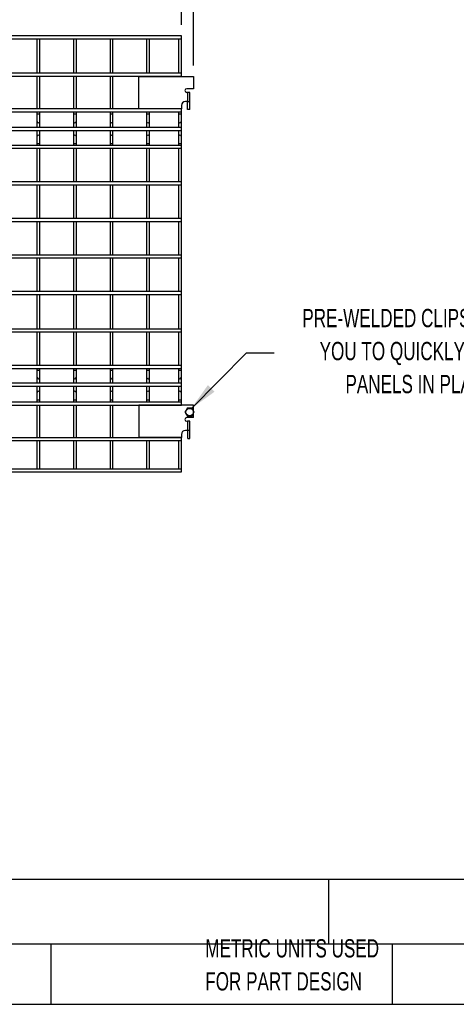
# Model space of a CAD drawing. Header units: inches. Extents: x 0.2 to 10.7, y 0.2 to 8.1.
# Tile 5 of 18: x 4.2 to 6.2, y 0.2 to 4.7. Entities that reach past the tile are written whole.
import ezdxf

# ---------------------------------------------------------------- set-up
doc = ezdxf.new("R2010")
doc.units = ezdxf.units.IN
doc.header["$MEASUREMENT"] = 0
doc.layers.add('DIMENSIONS', color=140, linetype='Continuous', lineweight=25)
doc.layers.add('TEXT', color=140, linetype='Continuous', lineweight=25)
doc.styles.add('SLDTEXTSTYLE0', font='TXT', dxfattribs={"width": 0.7})
doc.dimstyles.new('SLDDIMSTYLE0', dxfattribs={"dimtxt": 0.084961, "dimasz": 0.13, "dimexe": 0, "dimexo": 0.0625, "dimgap": 0.02124, "dimtad": 0, "dimtih": 1, "dimtoh": 1, "dimlfac": 12, "dimrnd": 1e-09, "dimzin": 12, "dimdsep": 46, "dimtxsty": 'SLDTEXTSTYLE0', "dimsah": 1, "dimcen": 0.09, "dimadec": 0, "dimazin": 3, "dimtfac": 1, "dimtofl": 0, "dimtmove": 0, "dimatfit": 3, "dimfxl": 0, "dimfrac": 2, "dimtolj": 1, "dimtzin": 12, "dimarcsym": 0})
doc.dimstyles.new('SLDDIMSTYLE2', dxfattribs={"dimtxt": 0.18, "dimasz": 0.13, "dimexe": 0, "dimexo": 0.0625, "dimgap": 0, "dimtad": 0, "dimtih": 1, "dimtoh": 1, "dimdec": 0, "dimrnd": 1e-09, "dimzin": 0, "dimdsep": 46, "dimtxsty": 'Standard', "dimsah": 1, "dimcen": 0.09, "dimadec": 0, "dimazin": 0, "dimtfac": 0.13, "dimtdec": 0, "dimtofl": 0, "dimtmove": 0, "dimatfit": 3, "dimfxl": 0, "dimfrac": 2, "dimtolj": 1, "dimtzin": 0, "dimarcsym": 0})

# ---------------------------------------------------------------- blocks, each defined once
blk = doc.blocks.new('SW_NOTE_0')
at = {"layer": 'DIMENSIONS', "color": 0, "char_height": 0.5, "attachment_point": 2, "style": 'SLDTEXTSTYLE0'}
for s, insert in [('PRE-WELDED CLIPS ALLOW', (4.508, 0.645)), ('YOU TO QUICKLY LOCK', (4.487, -0.258)), ('PANELS IN PLACE', (4.557, -1.161))]:
    blk.add_mtext(s, dxfattribs=dict(at, insert=insert))
blk = doc.blocks.new('PRE-WELDED')
at = {"layer": 'DIMENSIONS', "color": 140}
blk.add_blockref('SW_NOTE_0', (-0.265, 0.85), dxfattribs=at)
blk = doc.blocks.new('_D')
at = {"layer": 'DIMENSIONS'}
for p, q in [((1.6236, 4.6966), (1.6236, 5.1535)), ((4.9494, 4.6966), (4.9494, 5.1535)), ((1.6236, 5.0285), (2.9525, 5.0285)), ((3.0676, 5.0285), (3.0391, 5.0285)), ((3.0391, 5.0285), (3.0391, 4.8935)), ((3.4614, 5.0285), (3.49, 5.0285)), ((3.49, 5.0285), (3.49, 4.8935)), ((4.9494, 5.0285), (3.5766, 5.0285)), ((3.0391, 4.8935), (3.0676, 4.8935)), ((3.49, 4.8935), (3.4614, 4.8935))]:
    blk.add_line(p, q, dxfattribs=at)
for points in [[(1.6236, 5.0285), (1.7536, 5.0085), (1.7536, 5.0485)], [(4.9494, 5.0285), (4.8194, 5.0485), (4.8194, 5.0085)]]:
    blk.add_solid(points, dxfattribs=at)
at = {"layer": 'DIMENSIONS', "char_height": 0.08333, "attachment_point": 1, "style": 'SLDTEXTSTYLE0'}
for s, insert in [('39.91', (3.1029, 5.1549)), ('1013.7', (3.0676, 5.0009))]:
    blk.add_mtext(s, dxfattribs=dict(at, insert=insert))
blk = doc.blocks.new('_D_1')
at = {"layer": 'DIMENSIONS'}
for p, q in [((1.5678, 4.5112), (1.5678, 5.5382)), ((5.0051, 4.5112), (5.0051, 5.5382)), ((1.5678, 5.4132), (2.9525, 5.4132)), ((3.0676, 5.4132), (3.0391, 5.4132)), ((3.0391, 5.4132), (3.0391, 5.2782)), ((3.4614, 5.4132), (3.49, 5.4132)), ((3.49, 5.4132), (3.49, 5.2782)), ((5.0051, 5.4132), (3.5766, 5.4132)), ((3.0391, 5.2782), (3.0676, 5.2782)), ((3.49, 5.2782), (3.4614, 5.2782))]:
    blk.add_line(p, q, dxfattribs=at)
for points in [[(1.5678, 5.4132), (1.6978, 5.3932), (1.6978, 5.4332)], [(5.0051, 5.4132), (4.8751, 5.4332), (4.8751, 5.3932)]]:
    blk.add_solid(points, dxfattribs=at)
at = {"layer": 'DIMENSIONS', "char_height": 0.08333, "attachment_point": 1, "style": 'SLDTEXTSTYLE0'}
for s, insert in [('41.25', (3.1029, 5.5396)), ('1047.7', (3.0676, 5.3856))]:
    blk.add_mtext(s, dxfattribs=dict(at, insert=insert))

msp = doc.modelspace()

# ---------------------------------------------------------------- linework, layer by layer
for p, q in [((4.9494, 4.64664), (1.62356, 4.64664)), ((1.62356, 4.63331), (4.9494, 4.63331)), ((4.29023, 4.63331), (4.29023, 4.47581)), ((4.30356, 4.47581), (4.30356, 4.63331)), ((4.4569, 4.63331), (4.4569, 4.47581)), ((4.47023, 4.47581), (4.47023, 4.63331)), ((4.62356, 4.63331), (4.62356, 4.47581)), ((4.6369, 4.47581), (4.6369, 4.63331)), ((4.79023, 4.63331), (4.79023, 4.47581)), ((4.80356, 4.47581), (4.80356, 4.63331)), ((4.93606, 4.63331), (4.93606, 4.47581)), ((4.9494, 4.63331), (4.9494, 4.64664)), ((4.9494, 4.47581), (4.9494, 4.63331)), ((4.9494, 4.47581), (1.62356, 4.47581)), ((1.62356, 4.46247), (4.9494, 4.46247)), ((4.29023, 4.46247), (4.29023, 4.31331)), ((4.30356, 4.31331), (4.30356, 4.46247)), ((4.4569, 4.46247), (4.4569, 4.31331)), ((4.47023, 4.31331), (4.47023, 4.46247)), ((4.62356, 4.46247), (4.62356, 4.31331)), ((4.6369, 4.31331), (4.6369, 4.46247)), ((4.75515, 4.46122), (5.00515, 4.46122)), ((4.75515, 4.31414), (4.75515, 4.46122)), ((4.79023, 4.46247), (4.79023, 4.46122)), ((4.80356, 4.46122), (4.80356, 4.46247)), ((4.93606, 4.46247), (4.93606, 4.46122)), ((4.9494, 4.46247), (4.9494, 4.47581)), ((4.9494, 4.46122), (4.9494, 4.46247)), ((5.00515, 4.46122), (5.00515, 4.40497)), ((5.00515, 4.40497), (4.97348, 4.40497)), ((4.97715, 4.38831), (4.97348, 4.38831)), ((4.97715, 4.38831), (4.97715, 4.34664)), ((4.98831, 4.38831), (4.97715, 4.38831)), ((4.98831, 4.34664), (4.98831, 4.38831)), ((4.9494, 4.31331), (1.62356, 4.31331)), ((4.9494, 4.31414), (4.75515, 4.31414)), ((4.79023, 4.31414), (4.79023, 4.31331)), ((4.80356, 4.31331), (4.80356, 4.31414)), ((4.93606, 4.31414), (4.93606, 4.31331)), ((4.9494, 4.32847), (4.9494, 4.31414)), ((4.9494, 4.31331), (4.9494, 4.31414)), ((4.9494, 4.29997), (4.9494, 4.31331)), ((4.97715, 4.34664), (4.96756, 4.34664)), ((4.97715, 4.34664), (4.98831, 4.34664)), ((4.97715, 4.31014), (4.97715, 4.34664)), ((4.98831, 4.31014), (4.98831, 4.34664)), ((1.62356, 4.29997), (4.9494, 4.29997)), ((4.29023, 4.29997), (4.29023, 4.28889)), ((4.29023, 4.28889), (4.29023, 4.25601)), ((4.2969, 4.28889), (4.29023, 4.28889)), ((4.30356, 4.28889), (4.2969, 4.28889)), ((4.30356, 4.28889), (4.30356, 4.29997)), ((4.30356, 4.25601), (4.30356, 4.28889)), ((4.4569, 4.29997), (4.4569, 4.28889)), ((4.4569, 4.28889), (4.4569, 4.25601)), ((4.46356, 4.28889), (4.4569, 4.28889)), ((4.47023, 4.28889), (4.46356, 4.28889)), ((4.47023, 4.28889), (4.47023, 4.29997)), ((4.47023, 4.25601), (4.47023, 4.28889)), ((4.62356, 4.29997), (4.62356, 4.28889)), ((4.62356, 4.28889), (4.62356, 4.25601)), ((4.63023, 4.28889), (4.62356, 4.28889)), ((4.6369, 4.28889), (4.63023, 4.28889)), ((4.6369, 4.28889), (4.6369, 4.29997)), ((4.6369, 4.25601), (4.6369, 4.28889)), ((4.79023, 4.29997), (4.79023, 4.28889)), ((4.79023, 4.28889), (4.79023, 4.25601)), ((4.7969, 4.28889), (4.79023, 4.28889)), ((4.80356, 4.28889), (4.7969, 4.28889)), ((4.80356, 4.28889), (4.80356, 4.29997)), ((4.80356, 4.25601), (4.80356, 4.28889)), ((4.93606, 4.29997), (4.93606, 4.28889)), ((4.93606, 4.28889), (4.93606, 4.25601)), ((4.94273, 4.28889), (4.93606, 4.28889)), ((4.9494, 4.28889), (4.94273, 4.28889)), ((4.9494, 4.28889), (4.9494, 4.29997)), ((4.9494, 4.25601), (4.9494, 4.28889)), ((4.98831, 4.31014), (4.97715, 4.31014)), ((4.9494, 4.22816), (1.62356, 4.22816)), ((4.29023, 4.25601), (4.29023, 4.22816)), ((4.30356, 4.22816), (4.30356, 4.25601)), ((4.4569, 4.25601), (4.4569, 4.22816)), ((4.47023, 4.22816), (4.47023, 4.25601)), ((4.62356, 4.25601), (4.62356, 4.22816)), ((4.6369, 4.22816), (4.6369, 4.25601)), ((4.79023, 4.25601), (4.79023, 4.22816)), ((4.80356, 4.22816), (4.80356, 4.25601)), ((4.93606, 4.25601), (4.93606, 4.22816)), ((4.9494, 4.22816), (4.9494, 4.25601)), ((4.9494, 4.21482), (4.9494, 4.22816)), ((1.62356, 4.21482), (4.9494, 4.21482)), ((4.29023, 4.21482), (4.29023, 4.18635)), ((4.29023, 4.18635), (4.29023, 4.15347)), ((4.30356, 4.18635), (4.30356, 4.21482)), ((4.30356, 4.15347), (4.30356, 4.18635)), ((4.4569, 4.21482), (4.4569, 4.18635)), ((4.4569, 4.18635), (4.4569, 4.15347)), ((4.47023, 4.18635), (4.47023, 4.21482)), ((4.47023, 4.15347), (4.47023, 4.18635)), ((4.62356, 4.21482), (4.62356, 4.18635)), ((4.62356, 4.18635), (4.62356, 4.15347)), ((4.6369, 4.18635), (4.6369, 4.21482)), ((4.6369, 4.15347), (4.6369, 4.18635)), ((4.79023, 4.21482), (4.79023, 4.18635)), ((4.79023, 4.18635), (4.79023, 4.15347)), ((4.80356, 4.18635), (4.80356, 4.21482)), ((4.80356, 4.15347), (4.80356, 4.18635)), ((4.93606, 4.21482), (4.93606, 4.18635)), ((4.93606, 4.18635), (4.93606, 4.15347)), ((4.9494, 4.18635), (4.9494, 4.21482)), ((4.9494, 4.15347), (4.9494, 4.18635)), ((4.9494, 4.14664), (1.62356, 4.14664)), ((1.62356, 4.13331), (4.9494, 4.13331)), ((4.29023, 4.15347), (4.29023, 4.14664)), ((4.30356, 4.15347), (4.29023, 4.15347)), ((4.29023, 4.13331), (4.29023, 3.97997)), ((4.30356, 4.14664), (4.30356, 4.15347)), ((4.30356, 3.97997), (4.30356, 4.13331)), ((4.4569, 4.15347), (4.4569, 4.14664)), ((4.47023, 4.15347), (4.4569, 4.15347)), ((4.4569, 4.13331), (4.4569, 3.97997)), ((4.47023, 4.14664), (4.47023, 4.15347)), ((4.47023, 3.97997), (4.47023, 4.13331)), ((4.62356, 4.15347), (4.62356, 4.14664)), ((4.6369, 4.15347), (4.62356, 4.15347)), ((4.62356, 4.13331), (4.62356, 3.97997)), ((4.6369, 4.14664), (4.6369, 4.15347)), ((4.6369, 3.97997), (4.6369, 4.13331)), ((4.79023, 4.15347), (4.79023, 4.14664)), ((4.80356, 4.15347), (4.79023, 4.15347)), ((4.79023, 4.13331), (4.79023, 3.97997)), ((4.80356, 4.14664), (4.80356, 4.15347)), ((4.80356, 3.97997), (4.80356, 4.13331)), ((4.93606, 4.15347), (4.93606, 4.14664)), ((4.9494, 4.15347), (4.93606, 4.15347)), ((4.93606, 4.13331), (4.93606, 3.97997)), ((4.9494, 4.14664), (4.9494, 4.15347)), ((4.9494, 4.13331), (4.9494, 4.14664)), ((4.9494, 3.97997), (4.9494, 4.13331)), ((4.9494, 3.97997), (1.62356, 3.97997)), ((1.62356, 3.96664), (4.9494, 3.96664)), ((4.29023, 3.96664), (4.29023, 3.81331)), ((4.30356, 3.81331), (4.30356, 3.96664)), ((4.4569, 3.96664), (4.4569, 3.81331)), ((4.47023, 3.81331), (4.47023, 3.96664)), ((4.62356, 3.96664), (4.62356, 3.81331)), ((4.6369, 3.81331), (4.6369, 3.96664)), ((4.79023, 3.96664), (4.79023, 3.81331)), ((4.80356, 3.81331), (4.80356, 3.96664)), ((4.93606, 3.96664), (4.93606, 3.81331)), ((4.9494, 3.96664), (4.9494, 3.97997)), ((4.9494, 3.81331), (4.9494, 3.96664)), ((4.9494, 3.81331), (1.62356, 3.81331)), ((1.62356, 3.79997), (4.9494, 3.79997)), ((4.29023, 3.79997), (4.29023, 3.64664)), ((4.30356, 3.64664), (4.30356, 3.79997)), ((4.4569, 3.79997), (4.4569, 3.64664)), ((4.47023, 3.64664), (4.47023, 3.79997)), ((4.62356, 3.79997), (4.62356, 3.64664)), ((4.6369, 3.64664), (4.6369, 3.79997)), ((4.79023, 3.79997), (4.79023, 3.64664)), ((4.80356, 3.64664), (4.80356, 3.79997)), ((4.93606, 3.79997), (4.93606, 3.64664)), ((4.9494, 3.79997), (4.9494, 3.81331)), ((4.9494, 3.64664), (4.9494, 3.79997)), ((4.9494, 3.64664), (1.62356, 3.64664)), ((4.9494, 3.63331), (4.9494, 3.64664)), ((1.62356, 3.63331), (4.9494, 3.63331)), ((4.29023, 3.63331), (4.29023, 3.47997)), ((4.30356, 3.47997), (4.30356, 3.63331)), ((4.4569, 3.63331), (4.4569, 3.47997)), ((4.47023, 3.47997), (4.47023, 3.63331)), ((4.62356, 3.63331), (4.62356, 3.47997)), ((4.6369, 3.47997), (4.6369, 3.63331)), ((4.79023, 3.63331), (4.79023, 3.47997)), ((4.80356, 3.47997), (4.80356, 3.63331)), ((4.93606, 3.63331), (4.93606, 3.47997)), ((4.9494, 3.47997), (4.9494, 3.63331)), ((4.9494, 3.47997), (1.62356, 3.47997)), ((1.62356, 3.46664), (4.9494, 3.46664)), ((4.29023, 3.46664), (4.29023, 3.30914)), ((4.30356, 3.30914), (4.30356, 3.46664)), ((4.4569, 3.46664), (4.4569, 3.30914)), ((4.47023, 3.30914), (4.47023, 3.46664)), ((4.62356, 3.46664), (4.62356, 3.30914)), ((4.6369, 3.30914), (4.6369, 3.46664)), ((4.79023, 3.46664), (4.79023, 3.30914)), ((4.80356, 3.30914), (4.80356, 3.46664)), ((4.93606, 3.46664), (4.93606, 3.30914)), ((4.9494, 3.46664), (4.9494, 3.47997)), ((4.9494, 3.30914), (4.9494, 3.46664)), ((4.9494, 3.30914), (1.62356, 3.30914)), ((1.62356, 3.29581), (4.9494, 3.29581)), ((4.29023, 3.29581), (4.29023, 3.14247)), ((4.30356, 3.14247), (4.30356, 3.29581)), ((4.4569, 3.29581), (4.4569, 3.14247)), ((4.47023, 3.14247), (4.47023, 3.29581)), ((4.62356, 3.29581), (4.62356, 3.14247)), ((4.6369, 3.14247), (4.6369, 3.29581)), ((4.79023, 3.29581), (4.79023, 3.14247)), ((4.80356, 3.14247), (4.80356, 3.29581)), ((4.93606, 3.29581), (4.93606, 3.14247)), ((4.9494, 3.29581), (4.9494, 3.30914)), ((4.9494, 3.14247), (4.9494, 3.29581)), ((4.9494, 3.14247), (1.62356, 3.14247)), ((1.62356, 3.12914), (4.9494, 3.12914)), ((4.29023, 3.12914), (4.29023, 3.12222)), ((4.29023, 3.12222), (4.29023, 3.08935)), ((4.29023, 3.12222), (4.30356, 3.12222)), ((4.30356, 3.12222), (4.30356, 3.12914)), ((4.30356, 3.08935), (4.30356, 3.12222)), ((4.4569, 3.12914), (4.4569, 3.12222)), ((4.4569, 3.12222), (4.4569, 3.08935)), ((4.4569, 3.12222), (4.47023, 3.12222)), ((4.47023, 3.12222), (4.47023, 3.12914)), ((4.47023, 3.08935), (4.47023, 3.12222)), ((4.62356, 3.12914), (4.62356, 3.12222)), ((4.62356, 3.12222), (4.62356, 3.08935)), ((4.62356, 3.12222), (4.6369, 3.12222)), ((4.6369, 3.12222), (4.6369, 3.12914)), ((4.6369, 3.08935), (4.6369, 3.12222)), ((4.79023, 3.12914), (4.79023, 3.12222)), ((4.79023, 3.12222), (4.79023, 3.08935)), ((4.79023, 3.12222), (4.80356, 3.12222)), ((4.80356, 3.12222), (4.80356, 3.12914)), ((4.80356, 3.08935), (4.80356, 3.12222)), ((4.93606, 3.12914), (4.93606, 3.12222)), ((4.93606, 3.12222), (4.93606, 3.08935)), ((4.93606, 3.12222), (4.9494, 3.12222)), ((4.9494, 3.12914), (4.9494, 3.14247)), ((4.9494, 3.12222), (4.9494, 3.12914)), ((4.9494, 3.08935), (4.9494, 3.12222)), ((4.9494, 3.06149), (1.62356, 3.06149)), ((4.29023, 3.08935), (4.29023, 3.06149)), ((4.30356, 3.06149), (4.30356, 3.08935)), ((4.4569, 3.08935), (4.4569, 3.06149)), ((4.47023, 3.06149), (4.47023, 3.08935)), ((4.62356, 3.08935), (4.62356, 3.06149)), ((4.6369, 3.06149), (4.6369, 3.08935)), ((4.79023, 3.08935), (4.79023, 3.06149)), ((4.80356, 3.06149), (4.80356, 3.08935)), ((4.93606, 3.08935), (4.93606, 3.06149)), ((4.9494, 3.06149), (4.9494, 3.08935)), ((4.9494, 3.04816), (4.9494, 3.06149)), ((1.62356, 3.04816), (4.9494, 3.04816)), ((4.29023, 3.04816), (4.29023, 3.01968)), ((4.29023, 3.01968), (4.29023, 2.98681)), ((4.30356, 3.01968), (4.30356, 3.04816)), ((4.30356, 2.98681), (4.30356, 3.01968)), ((4.4569, 3.04816), (4.4569, 3.01968)), ((4.4569, 3.01968), (4.4569, 2.98681)), ((4.47023, 3.01968), (4.47023, 3.04816)), ((4.47023, 2.98681), (4.47023, 3.01968)), ((4.62356, 3.04816), (4.62356, 3.01968)), ((4.62356, 3.01968), (4.62356, 2.98681)), ((4.6369, 3.01968), (4.6369, 3.04816)), ((4.6369, 2.98681), (4.6369, 3.01968)), ((4.79023, 3.04816), (4.79023, 3.01968)), ((4.79023, 3.01968), (4.79023, 2.98681)), ((4.80356, 3.01968), (4.80356, 3.04816)), ((4.80356, 2.98681), (4.80356, 3.01968)), ((4.93606, 3.04816), (4.93606, 3.01968)), ((4.93606, 3.01968), (4.93606, 2.98681)), ((4.9494, 3.01968), (4.9494, 3.04816)), ((4.9494, 2.98681), (4.9494, 3.01968)), ((4.9494, 2.97581), (1.62356, 2.97581)), ((4.29023, 2.98681), (4.29023, 2.97581)), ((4.29023, 2.98681), (4.2969, 2.98681)), ((4.2969, 2.98681), (4.30356, 2.98681)), ((4.30356, 2.97581), (4.30356, 2.98681)), ((4.4569, 2.98681), (4.4569, 2.97581)), ((4.4569, 2.98681), (4.46356, 2.98681)), ((4.46356, 2.98681), (4.47023, 2.98681)), ((4.47023, 2.97581), (4.47023, 2.98681)), ((4.62356, 2.98681), (4.62356, 2.97581)), ((4.62356, 2.98681), (4.63023, 2.98681)), ((4.63023, 2.98681), (4.6369, 2.98681)), ((4.6369, 2.97581), (4.6369, 2.98681)), ((4.79023, 2.98681), (4.79023, 2.97581)), ((4.79023, 2.98681), (4.7969, 2.98681)), ((4.7969, 2.98681), (4.80356, 2.98681)), ((4.80356, 2.97581), (4.80356, 2.98681)), ((4.93606, 2.98681), (4.93606, 2.97581)), ((4.93606, 2.98681), (4.94273, 2.98681)), ((4.94273, 2.98681), (4.9494, 2.98681)), ((4.9494, 2.97581), (4.9494, 2.98681)), ((4.9494, 2.96247), (4.9494, 2.97581)), ((1.62356, 2.96247), (4.9494, 2.96247)), ((4.29023, 2.96247), (4.29023, 2.81331)), ((4.30356, 2.81331), (4.30356, 2.96247)), ((4.4569, 2.96247), (4.4569, 2.81331)), ((4.47023, 2.81331), (4.47023, 2.96247)), ((4.62356, 2.96247), (4.62356, 2.81331)), ((4.6369, 2.81331), (4.6369, 2.96247)), ((4.75515, 2.96122), (4.75515, 2.81414)), ((5.00515, 2.96122), (4.75515, 2.96122)), ((4.79023, 2.96247), (4.79023, 2.96122)), ((4.80356, 2.96122), (4.80356, 2.96247)), ((4.93606, 2.96247), (4.93606, 2.96122)), ((4.9494, 2.96122), (4.9494, 2.96247)), ((5.00515, 2.93509), (5.00515, 2.96122)), ((5.00515, 2.90497), (5.00515, 2.92569)), ((5.00515, 2.90497), (4.97348, 2.90497)), ((4.97348, 2.88831), (4.97715, 2.88831)), ((4.97715, 2.88831), (4.97715, 2.84664)), ((4.98831, 2.88831), (4.97715, 2.88831)), ((4.98831, 2.84664), (4.98831, 2.88831)), ((4.97715, 2.84664), (4.96756, 2.84664)), ((4.98831, 2.84664), (4.97715, 2.84664)), ((4.9779, 2.81014), (4.9779, 2.84664)), ((4.98831, 2.81014), (4.98831, 2.84664)), ((4.9494, 2.81331), (1.62356, 2.81331)), ((1.62356, 2.79997), (4.9494, 2.79997)), ((4.29023, 2.79997), (4.29023, 2.67039)), ((4.30356, 2.67039), (4.30356, 2.79997)), ((4.4569, 2.79997), (4.4569, 2.67039)), ((4.47023, 2.67039), (4.47023, 2.79997)), ((4.62356, 2.79997), (4.62356, 2.67039)), ((4.6369, 2.67039), (4.6369, 2.79997)), ((4.9494, 2.81414), (4.75515, 2.81414)), ((4.79023, 2.81414), (4.79023, 2.81331)), ((4.79023, 2.79997), (4.79023, 2.67039)), ((4.80356, 2.81331), (4.80356, 2.81414)), ((4.80356, 2.67039), (4.80356, 2.79997)), ((4.93606, 2.81414), (4.93606, 2.81331)), ((4.93606, 2.79997), (4.93606, 2.67039)), ((4.9494, 2.82847), (4.9494, 2.81414)), ((4.9494, 2.81331), (4.9494, 2.81414)), ((4.9494, 2.79997), (4.9494, 2.81331)), ((4.9494, 2.67039), (4.9494, 2.79997)), ((4.9779, 2.81014), (4.98831, 2.81014)), ((4.9494, 2.67039), (1.62356, 2.67039)), ((1.62356, 2.65706), (4.9494, 2.65706)), ((4.9494, 2.65706), (4.9494, 2.67039))]:
    msp.add_line(p, q)
msp.add_circle((4.98681, 2.93039), 0.01692)
for centre, radius, start, end in [((4.97348, 4.39664), 0.00833, 90, 270), ((4.96756, 4.32847), 0.01817, 90, 180), ((4.2969, 4.25601), 0.00667, 180, 0), ((4.46356, 4.25601), 0.00667, 180, 0), ((4.63023, 4.25601), 0.00667, 180, 0), ((4.7969, 4.25601), 0.00667, 180, 0), ((4.94273, 4.25601), 0.00667, 180, 0), ((4.2969, 4.18635), 0.00667, 90, 180), ((4.2969, 4.18635), 0.00667, 0, 90), ((4.46356, 4.18635), 0.00667, 90, 180), ((4.46356, 4.18635), 0.00667, 0, 90), ((4.63023, 4.18635), 0.00667, 90, 180), ((4.63023, 4.18635), 0.00667, 0, 90), ((4.7969, 4.18635), 0.00667, 90, 180), ((4.7969, 4.18635), 0.00667, 0, 90), ((4.94273, 4.18635), 0.00667, 90, 180), ((4.94273, 4.18635), 0.00667, 0, 90), ((4.2969, 3.08935), 0.00667, 180, 270), ((4.2969, 3.08935), 0.00667, 270, 0), ((4.46356, 3.08935), 0.00667, 180, 270), ((4.46356, 3.08935), 0.00667, 270, 0), ((4.63023, 3.08935), 0.00667, 180, 270), ((4.63023, 3.08935), 0.00667, 270, 0), ((4.7969, 3.08935), 0.00667, 180, 270), ((4.7969, 3.08935), 0.00667, 270, 0), ((4.94273, 3.08935), 0.00667, 180, 270), ((4.94273, 3.08935), 0.00667, 270, 0), ((4.2969, 3.01968), 0.00667, 0, 180), ((4.46356, 3.01968), 0.00667, 0, 180), ((4.63023, 3.01968), 0.00667, 0, 180), ((4.7969, 3.01968), 0.00667, 0, 180), ((4.94273, 3.01968), 0.00667, 0, 180), ((4.97348, 2.89664), 0.00833, 90, 270), ((4.96756, 2.82847), 0.01817, 90, 180)]:
    msp.add_arc(centre, radius, start, end)
for points in [[(4.97629, 2.94862), (4.97457, 2.94564), (4.97283, 2.94262), (4.97059, 2.93875), (4.97014, 2.93797), (4.96925, 2.93643), (4.96881, 2.93566), (4.96749, 2.93338), (4.96662, 2.93188), (4.96576, 2.93039)], [(4.96576, 2.93039), (4.96748, 2.92741), (4.96923, 2.92439), (4.97146, 2.92052), (4.97191, 2.91974), (4.9728, 2.9182), (4.97324, 2.91743), (4.97456, 2.91515), (4.97543, 2.91365), (4.97629, 2.91216)], [(4.99734, 2.94862), (4.9939, 2.94862), (4.99041, 2.94862), (4.98594, 2.94862), (4.98504, 2.94862), (4.98326, 2.94862), (4.98238, 2.94862), (4.97974, 2.94862), (4.97801, 2.94862), (4.97629, 2.94862)], [(5.00786, 2.93039), (5.00614, 2.93337), (5.0044, 2.93639), (5.00216, 2.94026), (5.00171, 2.94104), (5.00082, 2.94258), (5.00038, 2.94334), (4.99907, 2.94563), (4.9982, 2.94713), (4.99734, 2.94862)], [(4.99734, 2.91216), (4.99906, 2.91514), (5.0008, 2.91816), (5.00304, 2.92203), (5.00349, 2.92281), (5.00438, 2.92435), (5.00482, 2.92512), (5.00613, 2.9274), (5.007, 2.9289), (5.00786, 2.93039)], [(4.97629, 2.91216), (4.97973, 2.91216), (4.98321, 2.91216), (4.98769, 2.91216), (4.98859, 2.91216), (4.99037, 2.91216), (4.99125, 2.91216), (4.99388, 2.91216), (4.99562, 2.91216), (4.99734, 2.91216)]]:
    msp.add_open_spline(points, degree=3, knots=[0, 0, 0, 0, 0.5, 0.5, 0.625, 0.625, 0.75, 0.75, 1, 1, 1, 1])
at = {"layer": 'TEXT'}
for p, q in [((9.85417, 0.79851), (0.22917, 0.79851)), ((5.62122, 0.79851), (5.62122, 0.50417)), ((9.85417, 0.50417), (0.22917, 0.50417)), ((4.35404, 0.50417), (4.35404, 0.22917)), ((5.9107, 0.50417), (5.9107, 0.22917)), ((0.22917, 0.22917), (9.85417, 0.22917))]:
    msp.add_line(p, q, dxfattribs=at)

# ---------------------------------------------------------------- block references
at = {"color": 7, "linetype": 'Continuous', "xscale": 0.1666666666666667, "yscale": 0.1666666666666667, "zscale": 0.1666666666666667}
msp.add_blockref('PRE-WELDED', (5.32499, 3.1517), dxfattribs=at)

# ---------------------------------------------------------------- texts
at = {"layer": 'TEXT', "attachment_point": 1, "style": 'SLDTEXTSTYLE0'}
for s, insert, char_height in [('HUSKY RACK AND WIRE VELOX SERIES MACHINE GUARDING PANEL, 24 X 40IN, 2 X 2IN GRID, 8 GAUGE WIRE,', (0.31361, 0.81182), 0.0729167), ('PART DIMENSIONS MAY DIFFER SLIGHTLY', (2.17005, 0.52614), 0.0833333), ('METRIC UNITS USED', (5.0582, 0.52614), 0.0833333), ('FOR PART DESIGN', (5.0582, 0.37566), 0.0833333)]:
    msp.add_mtext(s, dxfattribs=dict(at, insert=insert, char_height=char_height))

# ---------------------------------------------------------------- dimensions: what is measured, and where the dimension line sits
at = {"layer": 'DIMENSIONS'}
for base, p1, p2, picture, middle in [((5.00515, 5.41319), (1.56781, 4.46122), (5.00515, 4.46122), '_D_1', (3.26452, 5.41319)), ((1.62356, 5.02849), (4.9494, 4.64664), (1.62356, 4.64664), '_D', (3.26452, 5.02849))]:
    dim = msp.add_linear_dim(base=base, p1=p1, p2=p2, dimstyle='SLDDIMSTYLE0', dxfattribs=at)
    dim.commit()
    dim.dimension.update_dxf_attribs({"geometry": picture, "text_midpoint": middle, "dimtype": 160})

# ---------------------------------------------------------------- leaders
msp.add_leader([(4.99382, 2.94579), (5.24645, 3.20081), (5.37308, 3.20081)], dimstyle='SLDDIMSTYLE2', dxfattribs=at)

doc.saveas('drawing.dxf')
